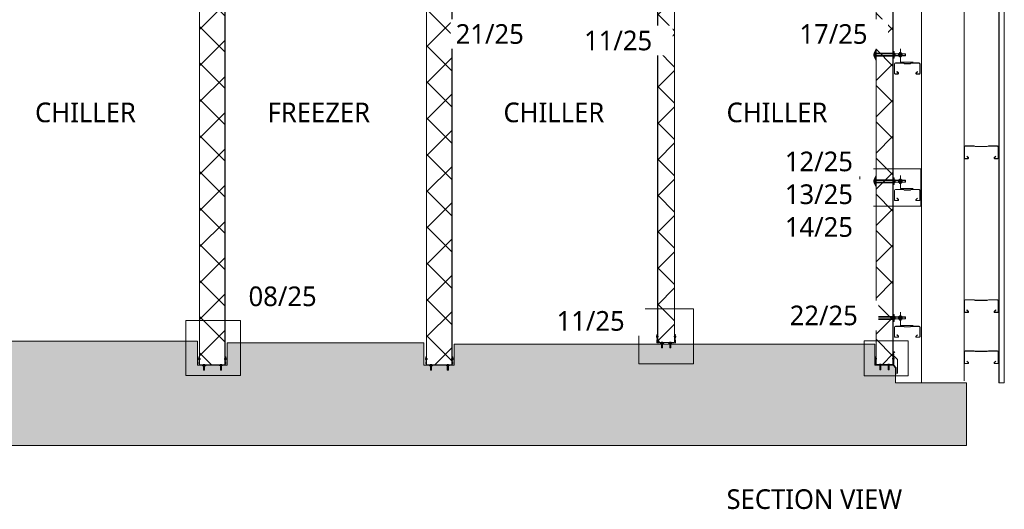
# Model space of a CAD drawing. Header units: millimetres. Extents: x -257 to 10431, y -1141 to 7851.
# Tile 5 of 10: x 4649 to 10409, y -1141 to 1724. Entities that reach past the tile are written whole.
import ezdxf

# ---------------------------------------------------------------- set-up
doc = ezdxf.new("R2010")
doc.units = ezdxf.units.MM
doc.linetypes.add('Dash', pattern=[6.35, 3.175, -3.175])
for name, color, linetype, lineweight in [('A-DETL', 90, 'Continuous', 18), ('A-DETL-GENF', 92, 'Continuous', 18), ('A-DETL-GENF-HDLN', 1, 'Dash', 18), ('G-ANNO-TEXT', 231, 'Continuous', 9)]:
    doc.layers.add(name, color=color, linetype=linetype, lineweight=lineweight)
doc.styles.add('Yu Gothic', font='Yu Gothic.ttf', dxfattribs={"height": 115})

# ---------------------------------------------------------------- blocks, each defined once
blk = doc.blocks.new('Fridge Freezer Panel_Vertical Section - 150mm-5995431-TYPICAL COLD STORE SECTION')
at = {"layer": 'A-DETL-GENF'}
h = blk.add_hatch(color=256, dxfattribs=at)
h.paths.add_polyline_path([(0, 149), (2647.9, 149), (2647.9, 150), (0, 149.5)])
h.paths.add_polyline_path([(0, 0), (2747.9, 0), (2747.9, 1), (0, 1)])
h = blk.add_hatch(dxfattribs=at)
h.set_pattern_fill('FP_1', color=256, style=0, pattern_type=2)
h.set_pattern_definition([(315, (296.15, 5851.04), (106.066, 106.066), []), (45, (296.15, 5851.04), (-106.066, 106.066), [])])
h.paths.add_polyline_path([(0, 149), (0, 1), (2747.9, 1), (2747.9, 75), (2647.9, 75), (2647.9, 149), (1619.3, 149)])
for p, q in [((37.5, 150), (0, 150)), ((0, 150), (0, 149)), ((2647.9, 149), (0, 149)), ((0, 149), (0, 1)), ((2647.9, 150), (46.9, 150)), ((2747.9, 75), (2747.9, 1)), ((0, 1), (0, 0)), ((0, 1), (2747.9, 1)), ((0, 0), (2597.9, 0))]:
    blk.add_line(p, q, dxfattribs=at)
at = {"layer": 'A-DETL-GENF-HDLN'}
blk.add_line((2747.9, 0), (2747.9, 1), dxfattribs=at)
blk = doc.blocks.new('Fridge Freezer Panel_Vertical Section - 100mm-5995599-TYPICAL COLD STORE SECTION')
at = {"layer": 'A-DETL-GENF'}
h = blk.add_hatch(color=256, dxfattribs=at)
h.paths.add_polyline_path([(0, -100), (2263.4, -100), (2263.4, -99), (0, -99), (0, -99.8)])
h.paths.add_polyline_path([(0, -1), (2163.4, -1), (2163.4, 0), (0, 0)])
h = blk.add_hatch(dxfattribs=at)
h.set_pattern_fill('FP_4', color=256, style=0, pattern_type=2)
h.set_pattern_definition([(315, (292.69, 9658.92), (106.066, 106.066), []), (45, (292.69, 9658.92), (-106.066, 106.066), [])])
h.paths.add_polyline_path([(0, -1), (0, -99), (2263.4, -99), (2263.4, -72.6), (2163.4, -72.6), (2163.4, -1), (1615.9, -1)])
for p, q in [((0, 0), (0, -1)), ((29.8, 0), (0, 0)), ((236.4, 0), (37.3, 0)), ((1036.4, 0), (306.4, 0)), ((1776.4, 0), (1106.4, 0)), ((2163.4, 0), (1846.4, 0)), ((0, -1), (0, -99)), ((2163.5, -1), (0, -1)), ((0, -99), (0, -100)), ((0, -99), (2263.4, -99)), ((0, -100), (29.8, -100)), ((37.3, -100), (2263.4, -100)), ((2263.4, -99), (2263.4, -72.6)), ((2263.4, -100), (2263.4, -99))]:
    blk.add_line(p, q, dxfattribs=at)
blk = doc.blocks.new('Fridge Freezer Panel_Vertical Section - 150mm-V3-TYPICAL COLD STORE SECTION')
at = {"layer": 'A-DETL-GENF'}
h = blk.add_hatch(color=256, dxfattribs=at)
h.paths.add_polyline_path([(0, 149), (2747.9, 149), (2747.9, 150), (0, 149.7)])
h.paths.add_polyline_path([(0, 0), (2747.9, 0), (2747.9, 1), (0, 1)])
h = blk.add_hatch(dxfattribs=at)
h.set_pattern_fill('FP_11', color=256, style=0, pattern_type=2)
h.set_pattern_definition([(315, (296.15, 7178.66), (106.066, 106.066), []), (45, (296.15, 7178.66), (-106.066, 106.066), [])])
h.paths.add_polyline_path([(0, 149), (0, 1), (2747.9, 1), (2747.9, 149), (1619.3, 149)])
for p, q in [((37.5, 150), (0, 150)), ((0, 150), (0, 149)), ((2747.9, 149), (0, 149)), ((0, 149), (0, 1)), ((2597.9, 150), (46.9, 150)), ((2747.9, 149), (2747.9, 150)), ((2747.9, 149), (2747.9, 1)), ((0, 1), (0, 0)), ((0, 1), (2747.9, 1)), ((0, 0), (2747.9, 0))]:
    blk.add_line(p, q, dxfattribs=at)
at = {"layer": 'A-DETL-GENF-HDLN'}
blk.add_line((2747.9, 0), (2747.9, 1), dxfattribs=at)
blk = doc.blocks.new('Fridge Freezer Panel_Vertical Section - 100mm-6036201-TYPICAL COLD STORE SECTION')
at = {"layer": 'A-DETL-GENF'}
h = blk.add_hatch(color=256, dxfattribs=at)
h.paths.add_polyline_path([(0, 0), (2034.7, 0), (2034.7, 1), (0, 1)])
h.paths.add_polyline_path([(0, 99.9), (0, 99), (2034.7, 99), (2034.7, 100), (0, 100)])
h = blk.add_hatch(dxfattribs=at)
h.set_pattern_fill('FP_12', color=256, style=0, pattern_type=2)
h.set_pattern_definition([(315, (164, 8480.79), (106.066, 106.066), []), (45, (164, 8480.79), (-106.066, 106.066), [])])
h.paths.add_polyline_path([(0, 99), (0, 1), (2034.7, 1), (2034.7, 99), (1487.2, 99)])
for p, q in [((36.5, 100), (0, 100)), ((0, 100), (0, 99)), ((2034.7, 99), (0, 99)), ((0, 99), (0, 1)), ((2034.7, 100), (45.9, 100)), ((2034.7, 99), (2034.7, 100)), ((2034.7, 99), (2034.7, 1)), ((0, 1), (0, 0)), ((0, 1), (2034.7, 1)), ((0, 0), (2034.7, 0))]:
    blk.add_line(p, q, dxfattribs=at)
at = {"layer": 'A-DETL-GENF-HDLN'}
blk.add_line((2034.7, 0), (2034.7, 1), dxfattribs=at)
blk = doc.blocks.new('MSS Purlin - MSS 150_12-5937034-TYPICAL COLD STORE SECTION')
at = {"layer": 'A-DETL-GENF'}
for p, q in [((-32.5, 68.9), (-32.5, 22.3)), ((-31.3, 22.5), (-31.3, 68.9)), ((28.3, 75), (-26.3, 75)), ((-26.3, 73.9), (28.3, 73.9)), ((18.1, 59.7), (18.9, 60.5)), ((18.1, 59.7), (25.8, 51.9)), ((26.6, 52.8), (18.9, 60.5)), ((31.3, 70.9), (31.3, 54.5)), ((32.5, 54.3), (32.5, 70.9)), ((-32.5, 22.3), (-29.4, 16.3)), ((-31.3, 22.5), (-28.3, 16.5)), ((-29.4, -16.2), (-29.4, 16.3)), ((-28.3, 16.5), (-28.3, -16.5)), ((-32.5, -22.2), (-29.4, -16.2)), ((-32.5, -22.2), (-32.5, -68.9)), ((-31.3, -22.5), (-28.3, -16.5)), ((-31.3, -68.9), (-31.3, -22.5)), ((18.1, -59.7), (25.8, -51.9)), ((26.6, -52.8), (18.9, -60.5)), ((31.3, -70.9), (31.3, -54.5)), ((32.5, -54.3), (32.5, -70.9)), ((28.3, -73.9), (-26.3, -73.9)), ((-26.3, -75), (28.3, -75)), ((18.1, -59.7), (18.9, -60.5))]:
    blk.add_line(p, q, dxfattribs=at)
for centre, radius, start, end in [((-26.3, 68.9), 6.15, 90, 180), ((-26.3, 68.9), 5, 90, 180), ((28.3, 70.9), 4.15, 360, 90), ((28.3, 70.9), 3, 360, 90), ((28.4, 55.2), 4.15, 231.35196, 348.82072), ((28.4, 55.2), 3, 232.47234, 346.84343), ((28.4, -55.2), 4.15, 11.17928, 128.64804), ((28.4, -55.2), 3, 13.15657, 127.52766), ((-26.3, -68.9), 6.15, 180, 270), ((-26.3, -68.9), 5, 180, 270), ((28.3, -70.9), 3, 270, 360), ((28.3, -70.9), 4.15, 270, 0)]:
    blk.add_arc(centre, radius, start, end, dxfattribs=at)
blk = doc.blocks.new('Metalcraft Roof Long Section Profiles - MC1000-6011507-TYPICAL COLD STORE SECTION')
at = {"layer": 'A-DETL-GENF'}
blk.add_hatch(color=256, dxfattribs=at).paths.add_polyline_path([(4320.5, 1), (19.8, 1), (1.2, 32), (0, 32), (19.2, 0), (4320.5, 0)])
for p, q in [((0, 32), (0, 0)), ((1.2, 32), (0, 32)), ((0, 32), (19.2, 0)), ((1.2, 32), (4320.5, 32)), ((19.8, 1), (1.2, 32)), ((4320.5, 1), (19.8, 1)), ((4320.5, 0), (4320.5, 32)), ((0, 0), (19.2, 0)), ((19.2, 0), (4320.5, 0))]:
    blk.add_line(p, q, dxfattribs=at)
blk = doc.blocks.new('MSS Purlin - MSS 200_12-5940075-TYPICAL COLD STORE SECTION')
at = {"layer": 'A-DETL-GENF'}
for p, q in [((-37.5, 93.9), (-37.5, 41.3)), ((-36.3, 41.5), (-36.3, 93.9)), ((33.3, 100), (-31.3, 100)), ((-31.3, 98.9), (33.3, 98.9)), ((22.4, 84.4), (23.2, 85.2)), ((22.4, 84.4), (30.8, 75.9)), ((31.6, 76.8), (23.2, 85.2)), ((36.3, 95.9), (36.3, 78.5)), ((37.5, 78.3), (37.5, 95.9)), ((-34.4, 34.8), (-37.5, 41.3)), ((-36.3, 41.5), (-33.3, 35)), ((-34.4, 34.8), (-34.4, -34.8)), ((-33.3, 35), (-33.3, -35)), ((-34.4, -34.8), (-37.5, -41.3)), ((-37.5, -41.3), (-37.5, -93.9)), ((-36.3, -41.5), (-33.3, -35)), ((-36.3, -93.9), (-36.3, -41.5)), ((33.3, -98.9), (-31.3, -98.9)), ((-31.3, -100), (33.3, -100)), ((22.4, -84.4), (30.8, -75.9)), ((22.4, -84.4), (23.2, -85.2)), ((31.6, -76.8), (23.2, -85.2)), ((36.3, -95.9), (36.3, -78.5)), ((37.5, -78.3), (37.5, -95.9))]:
    blk.add_line(p, q, dxfattribs=at)
for centre, radius, start, end in [((-31.3, 93.9), 6.15, 90, 180), ((-31.3, 93.9), 5, 90, 180), ((33.4, 79.2), 4.15, 231.35196, 348.82072), ((33.4, 79.2), 3, 232.47234, 346.84343), ((33.3, 95.9), 4.15, 360, 90), ((33.3, 95.9), 3, 0, 90), ((-31.3, -93.9), 6.15, 180, 270), ((-31.3, -93.9), 5, 180, 270), ((33.4, -79.2), 4.15, 11.17928, 128.64804), ((33.4, -79.2), 3, 13.15657, 127.52766), ((33.3, -95.9), 3, 270, 360), ((33.3, -95.9), 4.15, 270, 0)]:
    blk.add_arc(centre, radius, start, end, dxfattribs=at)
blk = doc.blocks.new('Anchor Bolt - ShureDrive - ShureDrive-5581641-TYPICAL COLD STORE SECTION')
at = {"layer": 'A-DETL-GENF'}
for p, q in [((-5, -15.1), (-5, -14.6)), ((-5, -15.1), (5, -15.1)), ((-4, -13.6), (-3, -13.6)), ((-3, -12.6), (3, -12.6)), ((-3, -13.6), (-3, -12.6)), ((3, -13.6), (-3, -13.6)), ((-3, -20.5), (3, -20.5)), ((-3, -20.5), (-3, -45.5)), ((-3, -45.5), (3, -45.5)), ((-2, -20.5), (-2, -13.6)), ((-1, -25.5), (-1, -35.5)), ((1, -25.5), (-1, -25.5)), ((-1, -35.5), (-1, -45.5)), ((1, -25.5), (1, -35.5)), ((1, -45.5), (1, -35.5)), ((2, -20.5), (2, -13.6)), ((3, -13.6), (3, -12.6)), ((3, -13.6), (4, -13.6)), ((3, -20.5), (3, -45.5)), ((5, -15.1), (5, -14.6))]:
    blk.add_line(p, q, dxfattribs=at)
for centre, start, end in [((-4, -14.6), 90, 180), ((4, -14.6), 360, 90)]:
    blk.add_arc(centre, 1, start, end, dxfattribs=at)
blk = doc.blocks.new('Anchor Bolt - ShureDrive - ShureDrive-V2-TYPICAL COLD STORE SECTION')
at = {"layer": 'A-DETL-GENF'}
for p, q in [((-5, 15.1), (5, 15.1)), ((-5, 15.1), (-5, 14.6)), ((-4, 13.6), (-3, 13.6)), ((-3, 20.5), (-3, 45.5)), ((-3, 45.5), (3, 45.5)), ((-3, 20.5), (3, 20.5)), ((3, 13.6), (-3, 13.6)), ((-3, 13.6), (-3, 12.6)), ((-3, 12.6), (3, 12.6)), ((-2, 20.5), (-2, 13.6)), ((-1, 35.5), (-1, 45.5)), ((-1, 25.5), (-1, 35.5)), ((1, 25.5), (-1, 25.5)), ((1, 45.5), (1, 35.5)), ((1, 25.5), (1, 35.5)), ((2, 20.5), (2, 13.6)), ((3, 20.5), (3, 45.5)), ((3, 13.6), (3, 12.6)), ((3, 13.6), (4, 13.6)), ((5, 15.1), (5, 14.6))]:
    blk.add_line(p, q, dxfattribs=at)
for centre, start, end in [((-4, 14.6), 180, 270), ((4, 14.6), 270, 0)]:
    blk.add_arc(centre, 1, start, end, dxfattribs=at)
blk = doc.blocks.new('Pop Rivets - Rivet-5920162-TYPICAL COLD STORE SECTION')
at = {"layer": 'A-DETL-GENF'}
for p, q in [((3.8, 0), (-3.8, 0)), ((-1.5, 1.2), (1.5, 1.2)), ((-1, -5.6), (-1, 0)), ((1, -5.6), (1, 0)), ((1.2, -5.6), (-1.2, -5.6)), ((-1.2, -8.1), (1.2, -8.1))]:
    blk.add_line(p, q, dxfattribs=at)
for centre, radius, start, end in [((-1.5, -1.6), 2.8, 90, 144), ((1.5, -1.6), 2.8, 36, 90), ((-1.2, -6.8), 1.25, 90, 270), ((1.2, -6.8), 1.25, 270, 90)]:
    blk.add_arc(centre, radius, start, end, dxfattribs=at)
blk = doc.blocks.new('Pop Rivets - Rivet-5920338-TYPICAL COLD STORE SECTION')
at = {"layer": 'A-DETL-GENF'}
for p, q in [((-1.2, 8.4), (1.2, 8.4)), ((1.2, 5.9), (-1.2, 5.9)), ((-1, 5.9), (-1, 0)), ((1, 5.9), (1, 0)), ((3.8, 0), (-3.8, 0)), ((-1.5, -1.2), (1.5, -1.2))]:
    blk.add_line(p, q, dxfattribs=at)
for centre, radius, start, end in [((-1.2, 7.2), 1.25, 90, 270), ((1.2, 7.2), 1.25, 270, 90), ((-1.5, 1.6), 2.8, 216, 270), ((1.5, 1.6), 2.8, 270, 324)]:
    blk.add_arc(centre, radius, start, end, dxfattribs=at)
blk = doc.blocks.new('Pop Rivets - Rivet-V5-TYPICAL COLD STORE SECTION')
at = {"layer": 'A-DETL-GENF'}
for p, q in [((-1.2, 7.3), (1.2, 7.3)), ((1.2, 4.8), (-1.2, 4.8)), ((-1, 4.8), (-1, 0)), ((1, 4.8), (1, 0)), ((3.8, 0), (-3.8, 0)), ((-1.5, -1.2), (1.5, -1.2))]:
    blk.add_line(p, q, dxfattribs=at)
for centre, radius, start, end in [((-1.2, 6.1), 1.25, 90, 270), ((1.2, 6.1), 1.25, 270, 90), ((-1.5, 1.6), 2.8, 216, 270), ((1.5, 1.6), 2.8, 270, 324)]:
    blk.add_arc(centre, radius, start, end, dxfattribs=at)
blk = doc.blocks.new('Pop Rivets - Rivet-V6-TYPICAL COLD STORE SECTION')
at = {"layer": 'A-DETL-GENF'}
for p, q in [((3.8, 0), (-3.8, 0)), ((-1.5, 1.2), (1.5, 1.2)), ((-1, -4.8), (-1, 0)), ((1, -4.8), (1, 0)), ((1.2, -4.8), (-1.2, -4.8)), ((-1.2, -7.3), (1.2, -7.3))]:
    blk.add_line(p, q, dxfattribs=at)
for centre, radius, start, end in [((-1.5, -1.6), 2.8, 90, 144), ((1.5, -1.6), 2.8, 36, 90), ((-1.2, -6.1), 1.25, 90, 270), ((1.2, -6.1), 1.25, 270, 90)]:
    blk.add_arc(centre, radius, start, end, dxfattribs=at)
blk = doc.blocks.new('Pop Rivets - Rivet-5972157-TYPICAL COLD STORE SECTION')
at = {"layer": 'A-DETL-GENF'}
for p, q in [((-1.2, 5.3), (1.2, 5.3)), ((1.2, 2.8), (-1.2, 2.8)), ((-1, 2.8), (-1, 0)), ((1, 2.8), (1, 0)), ((3.8, 0), (-3.8, 0)), ((-1.5, -1.2), (1.5, -1.2))]:
    blk.add_line(p, q, dxfattribs=at)
for centre, radius, start, end in [((-1.2, 4), 1.25, 90, 270), ((1.2, 4), 1.25, 270, 90), ((-1.5, 1.6), 2.8, 216, 270), ((1.5, 1.6), 2.8, 270, 324)]:
    blk.add_arc(centre, radius, start, end, dxfattribs=at)
blk = doc.blocks.new('Nylon Mushroom Head with 40mm Washer and M10 ZP Hex Nut - Nylon Mushroom Head plus-5977285-TYPICAL COLD STORE SECTION')
at = {"layer": 'A-DETL-GENF'}
for p, q in [((-141.9, 11.7), (-141.9, -28.3)), ((-140, 11.7), (-141.9, 11.7)), ((-140, -28.3), (-140, 11.7)), ((-36, 0.6), (-140, 0.6)), ((-36, 11.7), (-36, -28.3)), ((-33.9, 11.7), (-36, 11.7)), ((-33.9, -28.3), (-33.9, 11.7)), ((-2.1, -20.8), (-2.1, 4.2)), ((-2.1, 4.2), (0, 4.2)), ((0, 4.2), (0, -20.8)), ((4, 4.2), (4, -20.8)), ((6.1, 4.2), (4, 4.2)), ((6.1, -20.8), (6.1, 4.2)), ((-147.9, -1.3), (-147.9, -15.3)), ((-141.9, -0.3), (-146.9, -0.3)), ((-141.9, -3.5), (-146.9, -3.5)), ((-141.9, -13.1), (-146.9, -13.1)), ((-141.9, -16.3), (-146.9, -16.3)), ((-141.9, -28.3), (-140, -28.3)), ((-36, -0.4), (-140, -0.4)), ((-36, -2.5), (-140, -2.5)), ((-36, -3.6), (-140, -3.6)), ((-36, -13.1), (-140, -13.1)), ((-36, -14.1), (-140, -14.1)), ((-36, -16.2), (-140, -16.2)), ((-140, -17.2), (-36, -17.2)), ((-36, -28.3), (-33.9, -28.3)), ((-33.9, -0.3), (-29.1, -0.3)), ((-29.1, -3.6), (-33.9, -3.6)), ((-29.1, -13.1), (-33.9, -13.1)), ((-33.9, -16.3), (-29.1, -16.3)), ((-28.1, -1.3), (-28.1, -15.3)), ((-7.9, -2.5), (-28.1, -2.5)), ((-7.9, -3.6), (-28.1, -3.6)), ((-7.9, -13.1), (-28.1, -13.1)), ((-7.9, -14.1), (-28.1, -14.1)), ((-7.9, -1.3), (-7.9, -15.3)), ((-2.1, -0.3), (-6.9, -0.3)), ((-6.9, -3.6), (-2.1, -3.6)), ((-6.9, -13.1), (-2.1, -13.1)), ((-2.1, -16.3), (-6.9, -16.3)), ((0, -20.8), (-2.1, -20.8)), ((0, -2.5), (4, -2.5)), ((0, -3.6), (4, -3.6)), ((0, -13.1), (4, -13.1)), ((0, -14.1), (4, -14.1)), ((4, -20.8), (6.1, -20.8)), ((6.1, -0.3), (10.9, -0.3)), ((10.9, -3.6), (6.1, -3.6)), ((10.9, -13.1), (6.1, -13.1)), ((6.1, -15.7), (10.9, -15.7)), ((11.9, -1.3), (11.9, -14.7)), ((11.9, -2.5), (30.9, -2.5)), ((31.6, -3.6), (11.9, -3.6)), ((11.9, -13.1), (31.6, -13.1)), ((11.9, -14.1), (30.9, -14.1)), ((30.9, -2.5), (30.9, -14.1)), ((30.9, -2.5), (31.6, -3.6)), ((30.9, -14.1), (31.6, -13.1)), ((31.6, -13.1), (31.6, -3.6))]:
    blk.add_line(p, q, dxfattribs=at)
for centre, radius, start, end in [((-146.9, -1.3), 1, 90, 180), ((-146.2, -1.9), 1.77, 176.2048, 244.31383), ((-136, -8.3), 12, 156.2897, 203.7103), ((-146.2, -14.7), 1.77, 115.43964, 185.68118), ((-146.9, -15.3), 1, 180, 270), ((-29.1, -1.3), 1, 0, 90), ((-29.9, -1.9), 1.81, 296.63643, 1.26527), ((-39.8, -8.3), 11.7, 336.03887, 23.96113), ((-29.9, -14.7), 1.81, 359.56369, 63.34362), ((-29.1, -15.3), 1, 270, 0), ((-6.9, -1.3), 1, 90, 180), ((-6.1, -1.9), 1.81, 176.92068, 243.47478), ((3.9, -8.3), 11.8, 156.26147, 203.73853), ((-6.1, -14.7), 1.81, 116.65406, 180.59515), ((-6.9, -15.3), 1, 180, 270), ((10.9, -1.3), 1, 360, 90), ((10.2, -1.9), 1.79, 295.54715, 8.53612), ((0.1, -8.3), 11.8, 336.29192, 23.70808), ((10.6, -14.4), 1.35, 352.2375, 75.55662), ((10.9, -14.7), 1, 270, 0)]:
    blk.add_arc(centre, radius, start, end, dxfattribs=at)

msp = doc.modelspace()

# ---------------------------------------------------------------- hatches: boundary and pattern name
at = {"layer": 'A-DETL-GENF'}
for points in [[(9658.9, 1483.7), (9658.9, 1553.7), (9645.6, 1523.6), (9645.1, 1518.7), (9645.6, 1513.9), (9647.1, 1509.3)], [(9658.9, 743.7), (9658.9, 813.7), (9645.6, 783.6), (9645.1, 778.7), (9645.6, 773.9), (9647.1, 769.3)], [(9658.9, -56.3), (9658.9, 13.7), (9645.6, -16.4), (9645.1, -21.3), (9645.6, -26.1), (9647.1, -30.7)], [(8380.9, -127.6), (8380.9, -118.1), (8378.8, -118.1), (8378.8, -127.6)], [(8402.7, -170.3), (8402.7, -167.1), (8397.7, -167.1), (8397.7, -170.3)], [(8417.1, -169.6), (8417.1, -167.1), (8412.1, -167.1), (8412.1, -169.6)], [(8450.6, -169.1), (8450.6, -167.1), (8445.6, -167.1), (8445.6, -169.1)], [(8465, -169.1), (8465, -167.1), (8460, -167.1), (8460, -169.1)], [(8483, -127.6), (8483, -118.2), (8480.9, -118.2), (8480.9, -127.6)], [(5701.5, -258.7), (5701.5, -249.2), (5699.4, -249.2), (5699.4, -258.7)], [(5853.6, -258.7), (5853.6, -249.4), (5851.5, -249.4), (5851.5, -258.7)], [(7029, -258.7), (7029, -249.2), (7026.9, -249.2), (7026.9, -258.7)], [(7181.1, -258.7), (7181.1, -249.4), (7179, -249.4), (7179, -258.7)], [(9658.9, -262.9), (9658.9, -255.4), (9656.9, -255.4), (9656.9, -262.9)], [(9760.8, -262.9), (9760.8, -255.4), (9758.7, -255.4), (9758.7, -262.9)], [(5723.3, -301.4), (5723.3, -298.3), (5718.3, -298.3), (5718.3, -301.4)], [(5737.7, -300.8), (5737.7, -298.3), (5732.7, -298.3), (5732.7, -300.8)], [(5821.2, -300.2), (5821.2, -298.3), (5816.2, -298.3), (5816.2, -300.2)], [(5835.6, -300.2), (5835.6, -298.3), (5830.6, -298.3), (5830.6, -300.2)], [(7050.8, -301.4), (7050.8, -298.3), (7045.8, -298.3), (7045.8, -301.4)], [(7065.2, -300.8), (7065.2, -298.3), (7060.2, -298.3), (7060.2, -300.8)], [(7148.7, -300.2), (7148.7, -298.3), (7143.7, -298.3), (7143.7, -300.2)], [(7163.1, -300.2), (7163.1, -298.3), (7158.1, -298.3), (7158.1, -300.2)], [(9679.8, -298.1), (9679.8, -296), (9674.8, -296), (9674.8, -298.1)], [(9694.2, -298.1), (9694.2, -296), (9689.2, -296), (9689.2, -298.1)], [(9727.8, -298.1), (9727.8, -296), (9722.8, -296), (9722.8, -298.1)], [(9742.2, -298.1), (9742.2, -296), (9737.2, -296), (9737.2, -298.1)]]:
    msp.add_hatch(color=9, dxfattribs=at).paths.add_polyline_path(points)
h = msp.add_hatch(dxfattribs=at)
h.set_pattern_fill('FP_7', color=9, style=0, pattern_type=2)
h.set_pattern_definition([(50, (0, 0), (364.368, -31.878), [38.1, -419.1]), (355, (0, 0), (-70.486, 382.113), [30.48, -335.28]), (100.451, (30.36, -2.66), (293.885, 350.233), [32.38, -356.18]), (46.184, (0, 101.6), (542.158, -84.086), [57.15, -628.65]), (96.636, (45.2, 94.6), (474.805, 494.855), [48.57, -534.27]), (351.184, (0, 101.6), (474.81, 494.85), [45.72, -502.92]), (21, (50.8, 76.2), (303.2285, -204.5305), [38.1, -419.1]), (326, (50.8, 76.2), (123.604, 368.376), [30.48, -335.28]), (71.451, (76.07, 59.16), (426.834, 163.843), [32.38, -356.18]), (37.5, (0, 0), (6.1766, 169.1102), [16.764, -314.452, 16.764, -323.596, -336.55]), (37.5, (0, 0), (6.1766, 169.1102), [-671.576, 16.764, -319.786]), (7.5, (0, 0), (133.639, 200.3615), [16.764, -177.292, 16.764, -306.832, -128.27]), (7.5, (0, 0), (133.639, 200.3615), [-517.652, 16.764, -111.506]), (327.5, (-113.28, 0), (271.1818, -11.4584), [16.764, -110.236, 16.764, -379.476, -525.78]), (327.5, (-113.28, 0), (271.1818, -11.4584), [-523.24, 16.764, -509.016]), (317.5, (-164.08, 0), (296.2585, 50.853), [16.764, -148.336, 16.764, -246.38, -373.38]), (317.5, (-164.08, 0), (296.2585, 50.853), [-428.244, 16.764, -356.616])])
h.paths.add_polyline_path([(10187.2, -768.3), (10187.2, -401.6), (9773.3, -401.6), (9773.3, -312.4), (9758.9, -298.1), (9651.7, -298.1), (9651.7, -175.6), (7191.3, -175.6), (7191.3, -298.1), (7013.9, -298.1), (7013.9, -166.9), (5863.1, -166.9), (5863.1, -298.1), (5689.9, -298.1), (5689.9, -158.1), (4519.6, -158.1), (4519.6, -298.1), (4353.1, -298.1), (4353.1, -166.9), (1872.5, -166.9), (1872.5, -298.1), (1708.8, -298.1), (1708.8, -166.9), (621.4, -166.9), (621.4, -298.1), (446.4, -298.1), (432, -312.4), (432, -401.6), (37.2, -401.6), (37.2, -768.3), (7648.8, -768.3)])
h.paths.add_polyline_path([(7050.8, -301.4), (7045.8, -301.4), (7045.8, -298.3), (7050.8, -298.3)])
h.paths.add_polyline_path([(5722.2, -301.4), (5718.3, -301), (5718.3, -298.3), (5723.3, -298.3), (5723.3, -301.4)])
h.paths.add_polyline_path([(7060.2, -300.8), (7060.2, -298.3), (7065.2, -298.3), (7065.2, -300.8)])
h.paths.add_polyline_path([(5737.7, -300.8), (5732.7, -300.8), (5732.7, -298.3), (5737.7, -298.3)])
h.paths.add_polyline_path([(7158.1, -300.2), (7158.1, -298.3), (7163.1, -298.3), (7163.1, -300.2)])
h.paths.add_polyline_path([(7143.7, -300.2), (7143.7, -298.3), (7148.7, -298.3), (7148.7, -300.2)])
h.paths.add_polyline_path([(5821.2, -300.2), (5816.2, -300.2), (5816.2, -298.3), (5821.2, -298.3)])
h.paths.add_polyline_path([(5830.6, -300.2), (5830.6, -298.3), (5835.6, -298.3), (5835.6, -300.2)])

# ---------------------------------------------------------------- linework, layer by layer
at = {"layer": 'A-DETL'}
for p, q in [((9924.7, 3795.5), (9924.7, -401.6)), ((10174.7, -388.6), (10174.7, 3751.4)), ((9658.9, 1553.7), (9647.1, 1528.2)), ((9647.1, 1509.3), (9658.9, 1483.7)), ((9658.9, 1483.7), (9658.9, 1553.7)), ((9801.7, 1552.8), (9801.7, 1475.3)), ((9801.7, 1475.3), (9876.7, 1475.3)), ((9563.2, 851.2), (9920.8, 851.2)), ((9563.2, 633.2), (9563.2, 851.2)), ((9658.9, 813.7), (9647.1, 788.2)), ((9658.9, 743.7), (9658.9, 813.7)), ((9801.7, 812.8), (9801.7, 735.3)), ((9920.8, 851.2), (9920.8, 633.2)), ((9647.1, 769.3), (9658.9, 743.7)), ((9801.7, 735.3), (9876.7, 735.3)), ((9920.8, 633.2), (9563.2, 633.2)), ((8271.3, 32.5), (8591.3, 32.5)), ((8271.3, -289.3), (8271.3, 32.5)), ((8591.3, 32.5), (8591.3, -289.3)), ((9658.9, 13.7), (9647.1, -11.8)), ((9658.9, -56.3), (9658.9, 13.7)), ((9801.7, 12.8), (9801.7, -64.7)), ((5621, -36.5), (5941, -36.5)), ((5621, -358.3), (5621, -36.5)), ((5941, -36.5), (5941, -358.3)), ((9647.1, -30.7), (9658.9, -56.3)), ((9801.7, -64.7), (9876.7, -64.7)), ((5689.9, -158.1), (4519.6, -158.1)), ((5689.9, -298.1), (5689.9, -158.1)), ((7013.9, -166.9), (5863.1, -166.9)), ((5863.1, -166.9), (5863.1, -298.1)), ((7013.9, -298.1), (7013.9, -166.9)), ((8380.9, -118.1), (8378.8, -118.1)), ((8378.8, -118.1), (8378.8, -127.6)), ((8378.8, -127.6), (8380.9, -127.6)), ((8380.9, -127.6), (8380.9, -118.1)), ((8402.7, -167.1), (8397.7, -167.1)), ((8397.7, -167.1), (8397.7, -170.3)), ((8397.7, -170.3), (8402.7, -170.3)), ((8402.7, -170.3), (8402.7, -167.1)), ((8412.1, -167.1), (8412.1, -169.6)), ((8417.1, -167.1), (8412.1, -167.1)), ((8412.1, -169.6), (8417.1, -169.6)), ((8417.1, -169.6), (8417.1, -167.1)), ((8450.6, -167.1), (8445.6, -167.1)), ((8445.6, -167.1), (8445.6, -169.1)), ((8445.6, -169.1), (8450.6, -169.1)), ((8450.6, -169.1), (8450.6, -167.1)), ((8460, -167.1), (8460, -169.1)), ((8465, -167.1), (8460, -167.1)), ((8460, -169.1), (8465, -169.1)), ((8465, -169.1), (8465, -167.1)), ((8480.9, -118.2), (8480.9, -127.6)), ((8483, -118.2), (8480.9, -118.2)), ((8480.9, -127.6), (8483, -127.6)), ((8483, -127.6), (8483, -118.2)), ((9588.9, -154.3), (9846.7, -154.3)), ((9588.9, -360.4), (9588.9, -154.3)), ((9846.7, -154.3), (9846.7, -360.4)), ((9538.9, -175.6), (7191.3, -175.6)), ((7191.3, -175.6), (7191.3, -298.1)), ((9651.7, -175.6), (9538.9, -175.6)), ((9651.7, -298.1), (9651.7, -175.6)), ((9759.9, -218.7), (9759.9, -226.5)), ((9759.9, -226.5), (9767.7, -218.7)), ((9767.7, -218.7), (9759.9, -218.7)), ((9760.1, -227.5), (9768.6, -219)), ((9760.1, -241.4), (9760.1, -227.5)), ((5701.5, -249.2), (5699.4, -249.2)), ((5699.4, -249.2), (5699.4, -258.7)), ((5699.4, -258.7), (5701.5, -258.7)), ((5701.5, -258.7), (5701.5, -249.2)), ((5851.5, -249.4), (5851.5, -258.7)), ((5853.6, -249.4), (5851.5, -249.4)), ((5851.5, -258.7), (5853.6, -258.7)), ((5853.6, -258.7), (5853.6, -249.4)), ((7029, -249.2), (7026.9, -249.2)), ((7026.9, -249.2), (7026.9, -258.7)), ((7026.9, -258.7), (7029, -258.7)), ((7029, -258.7), (7029, -249.2)), ((7179, -249.4), (7179, -258.7)), ((7181.1, -249.4), (7179, -249.4)), ((7179, -258.7), (7181.1, -258.7)), ((7181.1, -258.7), (7181.1, -249.4)), ((9654.9, -296), (9654.9, -248)), ((9656.7, -248), (9656.7, -258)), ((9658.9, -255.4), (9656.9, -255.4)), ((9656.9, -255.4), (9656.9, -262.9)), ((9656.9, -262.9), (9658.9, -262.9)), ((9658.9, -262.9), (9658.9, -255.4)), ((9758.7, -255.4), (9758.7, -262.9)), ((9760.8, -255.4), (9758.7, -255.4)), ((9758.7, -262.9), (9760.8, -262.9)), ((9783.8, -265.2), (9760.1, -241.4)), ((9760.8, -262.9), (9760.8, -255.4)), ((9761, -248), (9761, -258)), ((9762.8, -296), (9762.8, -248)), ((9783.8, -347.3), (9783.8, -265.2)), ((5863.1, -298.1), (5689.9, -298.1)), ((5723.3, -298.3), (5718.3, -298.3)), ((5718.3, -298.3), (5718.3, -301.4)), ((5718.3, -301.4), (5723.3, -301.4)), ((5723.3, -301.4), (5723.3, -298.3)), ((5732.7, -298.3), (5732.7, -300.8)), ((5737.7, -298.3), (5732.7, -298.3)), ((5732.7, -300.8), (5737.7, -300.8)), ((5737.7, -300.8), (5737.7, -298.3)), ((5821.2, -298.3), (5816.2, -298.3)), ((5816.2, -298.3), (5816.2, -300.2)), ((5816.2, -300.2), (5821.2, -300.2)), ((5821.2, -300.2), (5821.2, -298.3)), ((5830.6, -298.3), (5830.6, -300.2)), ((5835.6, -298.3), (5830.6, -298.3)), ((5830.6, -300.2), (5835.6, -300.2)), ((5835.6, -300.2), (5835.6, -298.3)), ((7191.3, -298.1), (7013.9, -298.1)), ((7050.8, -298.3), (7045.8, -298.3)), ((7045.8, -298.3), (7045.8, -301.4)), ((7045.8, -301.4), (7050.8, -301.4)), ((7050.8, -301.4), (7050.8, -298.3)), ((7060.2, -298.3), (7060.2, -300.8)), ((7065.2, -298.3), (7060.2, -298.3)), ((7060.2, -300.8), (7065.2, -300.8)), ((7065.2, -300.8), (7065.2, -298.3)), ((7148.7, -298.3), (7143.7, -298.3)), ((7143.7, -298.3), (7143.7, -300.2)), ((7143.7, -300.2), (7148.7, -300.2)), ((7148.7, -300.2), (7148.7, -298.3)), ((7158.1, -298.3), (7158.1, -300.2)), ((7163.1, -298.3), (7158.1, -298.3)), ((7158.1, -300.2), (7163.1, -300.2)), ((7163.1, -300.2), (7163.1, -298.3)), ((8591.3, -289.3), (8271.3, -289.3)), ((9674.8, -298.1), (9651.7, -298.1)), ((9694.2, -296), (9654.9, -296)), ((9679.8, -296), (9674.8, -296)), ((9674.8, -296), (9674.8, -298.1)), ((9674.8, -298.1), (9679.8, -298.1)), ((9679.8, -298.1), (9679.8, -296)), ((9689.2, -298.1), (9679.8, -298.1)), ((9694.2, -293.9), (9684.2, -293.9)), ((9689.2, -296), (9689.2, -298.1)), ((9694.2, -296), (9689.2, -296)), ((9689.2, -298.1), (9694.2, -298.1)), ((9694.2, -298.1), (9694.2, -296)), ((9722.8, -298.1), (9694.2, -298.1)), ((9722.2, -294.3), (9732.2, -294.3)), ((9722.2, -296), (9762.8, -296)), ((9727.8, -296), (9722.8, -296)), ((9722.8, -296), (9722.8, -298.1)), ((9722.8, -298.1), (9727.8, -298.1)), ((9727.8, -298.1), (9727.8, -296)), ((9737.2, -298.1), (9727.8, -298.1)), ((9737.2, -296), (9737.2, -298.1)), ((9742.2, -296), (9737.2, -296)), ((9737.2, -298.1), (9742.2, -298.1)), ((9742.2, -298.1), (9742.2, -296)), ((9758.9, -298.1), (9742.2, -298.1)), ((9773.3, -312.4), (9758.9, -298.1)), ((9762.8, -297.8), (9777.4, -312.4)), ((9773.3, -401.6), (9773.3, -312.4)), ((9777.4, -312.4), (9777.4, -349.7)), ((5941, -358.3), (5621, -358.3)), ((9846.7, -360.4), (9588.9, -360.4)), ((10187.2, -401.6), (9773.3, -401.6)), ((10187.2, -768.3), (10187.2, -401.6)), ((37.2, -768.3), (10187.2, -768.3))]:
    msp.add_line(p, q, dxfattribs=at)
at = {"layer": 'A-DETL', "linetype": 'Dash'}
for p, q in [((8376.8, -167.1), (8376.8, -119.1)), ((8417.6, -167.1), (8376.8, -167.1)), ((8378.6, -119.1), (8378.6, -129.1)), ((8417.6, -165.3), (8407.6, -165.3)), ((8445.1, -165.3), (8455.1, -165.3)), ((8445.1, -167.1), (8485, -167.1)), ((8483.2, -119.1), (8483.2, -129.1)), ((8485, -167.1), (8485, -119.1)), ((5697.4, -298.3), (5697.4, -250.3)), ((5699.2, -250.3), (5699.2, -260.3)), ((5853.8, -250.3), (5853.8, -260.3)), ((5855.6, -298.3), (5855.6, -250.3)), ((7024.9, -298.3), (7024.9, -250.3)), ((7026.7, -250.3), (7026.7, -260.3)), ((7181.3, -250.3), (7181.3, -260.3)), ((7183.1, -298.3), (7183.1, -250.3)), ((5738.3, -298.3), (5697.4, -298.3)), ((5738.3, -296.5), (5728.3, -296.5)), ((5815.7, -296.5), (5825.7, -296.5)), ((5815.7, -298.3), (5855.6, -298.3)), ((7065.8, -298.3), (7024.9, -298.3)), ((7065.8, -296.5), (7055.8, -296.5)), ((7143.2, -296.5), (7153.2, -296.5)), ((7143.2, -298.3), (7183.1, -298.3))]:
    msp.add_line(p, q, dxfattribs=at)
at = {"layer": 'A-DETL'}
for centre, radius, start, end in [((9667.7, 1518.7), 22.6, 155.22486, 204.77514), ((9667.7, 778.7), 22.6, 155.22486, 204.77514), ((9667.7, -21.3), 22.6, 155.22486, 204.77514), ((9655.8, -248), 0.9, 0, 180), ((9761.9, -248), 0.9, 0, 180), ((9694.2, -294.9), 1.06, 270, 90), ((9722.2, -295.1), 0.847, 90, 270)]:
    msp.add_arc(centre, radius, start, end, dxfattribs=at)
at = {"layer": 'A-DETL', "linetype": 'Dash'}
for centre, start, end in [((8377.7, -119.1), 0, 180), ((8417.6, -166.2), 270, 90), ((8445.1, -166.2), 90, 270), ((8484.1, -119.1), 0, 180), ((5698.3, -250.3), 0, 180), ((5854.7, -250.3), 0, 180), ((7025.8, -250.3), 0, 180), ((7182.2, -250.3), 0, 180), ((5738.3, -297.4), 270, 90), ((5815.7, -297.4), 90, 270), ((7065.8, -297.4), 270, 90), ((7143.2, -297.4), 90, 270)]:
    msp.add_arc(centre, 0.9, start, end, dxfattribs=at)

# ---------------------------------------------------------------- block references
at = {"layer": 'A-DETL-GENF'}
for name, p, rotation in [('Metalcraft Roof Long Section Profiles - MC1000-6011507-TYPICAL COLD STORE SECTION', (10377.2, 3920.1), 270.0000000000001), ('Fridge Freezer Panel_Vertical Section - 150mm-5995431-TYPICAL COLD STORE SECTION', (5851, -296.2), 89.9999999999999), ('Fridge Freezer Panel_Vertical Section - 150mm-V3-TYPICAL COLD STORE SECTION', (7178.7, -296.2), 89.9999999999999), ('Fridge Freezer Panel_Vertical Section - 100mm-5995599-TYPICAL COLD STORE SECTION', (9658.9, -292.7), 90.0000000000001), ('Fridge Freezer Panel_Vertical Section - 100mm-6036201-TYPICAL COLD STORE SECTION', (8480.8, -164), 89.9999999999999), ('MSS Purlin - MSS 150_12-5937034-TYPICAL COLD STORE SECTION', (9841.3, 1438.1), 269.999999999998), ('MSS Purlin - MSS 200_12-5940075-TYPICAL COLD STORE SECTION', (10274.7, 948.1), 269.999999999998), ('MSS Purlin - MSS 150_12-5937034-TYPICAL COLD STORE SECTION', (9841.3, 698.1), 269.999999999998), ('MSS Purlin - MSS 200_12-5940075-TYPICAL COLD STORE SECTION', (10274.7, 48.1), 269.999999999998), ('MSS Purlin - MSS 150_12-5937034-TYPICAL COLD STORE SECTION', (9841.3, -101.9), 269.999999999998), ('Pop Rivets - Rivet-5920162-TYPICAL COLD STORE SECTION', (8376.1, -130.3), 89.99999999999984), ('Anchor Bolt - ShureDrive - ShureDrive-V2-TYPICAL COLD STORE SECTION', (8455.7, -149.8), 180), ('Pop Rivets - Rivet-5920338-TYPICAL COLD STORE SECTION', (8485.8, -130.3), 90.00000000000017), ('MSS Purlin - MSS 200_12-5940075-TYPICAL COLD STORE SECTION', (10274.7, -251), 269.999999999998), ('Pop Rivets - Rivet-5920162-TYPICAL COLD STORE SECTION', (5696.7, -261.4), 89.99999999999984), ('Pop Rivets - Rivet-5920338-TYPICAL COLD STORE SECTION', (5856.5, -261.4), 90.00000000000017), ('Pop Rivets - Rivet-5920162-TYPICAL COLD STORE SECTION', (7024.2, -261.4), 89.99999999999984), ('Pop Rivets - Rivet-5920338-TYPICAL COLD STORE SECTION', (7184, -261.4), 90.00000000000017), ('Pop Rivets - Rivet-V6-TYPICAL COLD STORE SECTION', (9654.9, -259.2), 89.99999999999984), ('Pop Rivets - Rivet-V5-TYPICAL COLD STORE SECTION', (9762.8, -259.2), 90.00000000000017), ('Pop Rivets - Rivet-5972157-TYPICAL COLD STORE SECTION', (9760.9, -235.2), 90.00000000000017), ('Anchor Bolt - ShureDrive - ShureDrive-V2-TYPICAL COLD STORE SECTION', (5826.4, -280.9), 180), ('Anchor Bolt - ShureDrive - ShureDrive-V2-TYPICAL COLD STORE SECTION', (7153.9, -280.9), 180), ('Anchor Bolt - ShureDrive - ShureDrive-V2-TYPICAL COLD STORE SECTION', (9732.9, -278.7), 180)]:
    msp.add_blockref(name, p, dxfattribs=dict(at, rotation=rotation))
for name, p in [('Nylon Mushroom Head with 40mm Washer and M10 ZP Hex Nut - Nylon Mushroom Head plus-5977285-TYPICAL COLD STORE SECTION', (9798.9, 1527)), ('Nylon Mushroom Head with 40mm Washer and M10 ZP Hex Nut - Nylon Mushroom Head plus-5977285-TYPICAL COLD STORE SECTION', (9798.9, 787)), ('Nylon Mushroom Head with 40mm Washer and M10 ZP Hex Nut - Nylon Mushroom Head plus-5977285-TYPICAL COLD STORE SECTION', (9798.9, -13)), ('Anchor Bolt - ShureDrive - ShureDrive-5581641-TYPICAL COLD STORE SECTION', (8407, -149.8)), ('Anchor Bolt - ShureDrive - ShureDrive-5581641-TYPICAL COLD STORE SECTION', (5727.6, -280.9)), ('Anchor Bolt - ShureDrive - ShureDrive-5581641-TYPICAL COLD STORE SECTION', (7055.1, -280.9)), ('Anchor Bolt - ShureDrive - ShureDrive-5581641-TYPICAL COLD STORE SECTION', (9684.1, -278.7))]:
    msp.add_blockref(name, p, dxfattribs=at)

# ---------------------------------------------------------------- texts
at = {"layer": 'G-ANNO-TEXT', "color": 7, "char_height": 115, "attachment_point": 1, "style": 'Yu Gothic', "bg_fill": 3, "box_fill_scale": 1.25, "bg_fill_color": 256, "bg_fill_true_color": 13158600, "bg_fill_transparency": 0}
for s, insert, width in [('17/25', (9210.6, 1697.9), 489.029), ('CHILLER', (4739.3, 1239), 761.603), ('FREEZER', (6099.3, 1239), 797.679), ('CHILLER', (7479.3, 1239), 761.603), ('CHILLER', (8784.3, 1239), 761.603), ('12/25', (9125.3, 952.1), 489.029), ('13/25', (9125.3, 760.3), 489.029), ('14/25', (9125.3, 568.5), 489.029), ('08/25', (5988.2, 163), 489.029), ('22/25', (9153.8, 50.9), 489.029), ('11/25', (7789.9, 19), 489.029), ('SECTION VIEW', (8784.3, -1024), 1282.7)]:
    msp.add_mtext(s, dxfattribs=dict(at, insert=insert, width=width))

# ---------------------------------------------------------------- next in the draw order: texts
at = {"layer": 'G-ANNO-TEXT', "color": 7, "char_height": 115, "width": 489.029, "attachment_point": 1, "style": 'Yu Gothic', "bg_fill": 3, "box_fill_scale": 1.25, "bg_fill_color": 256, "bg_fill_true_color": 13158600, "bg_fill_transparency": 0}
for s, insert in [('21/25', (7199.9, 1697.9)), ('11/25', (7950.8, 1659.8))]:
    msp.add_mtext(s, dxfattribs=dict(at, insert=insert))

doc.saveas('drawing.dxf')
